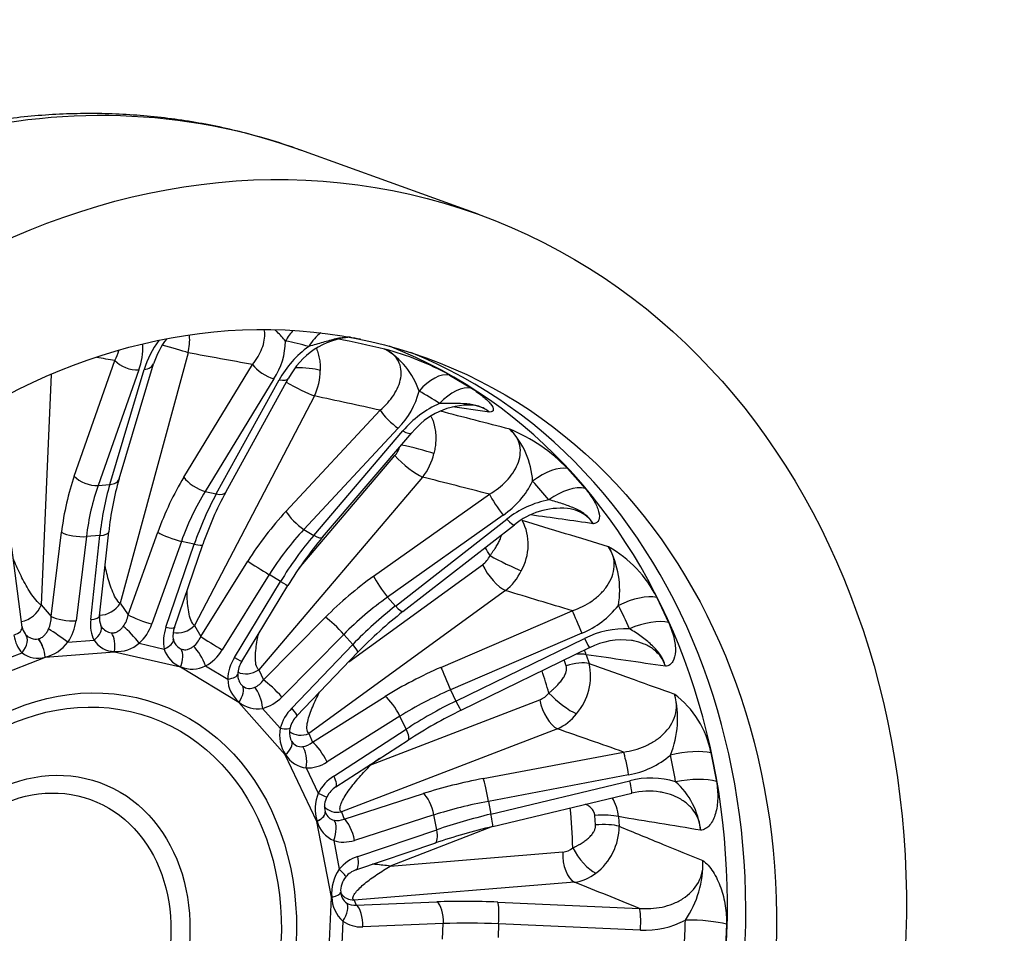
# Model space of a CAD drawing. Header units: millimetres. Extents: x 0 to 2285, y 0 to 1615.
# Tile 8 of 15: x 1593 to 1857, y 482 to 726. Entities that reach past the tile are written whole.
import ezdxf

# ---------------------------------------------------------------- set-up
doc = ezdxf.new("R2010")
doc.units = ezdxf.units.MM
doc.header["$LTSCALE"] = 7.692308
doc.layers.add('CAP450C', color=7, linetype='Continuous')
doc.layers.add('Default', color=7, linetype='Continuous')

# ---------------------------------------------------------------- blocks, each defined once
blk = doc.blocks.new('SE1')
at = {"layer": 'CAP450C', "color": 7, "linetype": 'Continuous'}
for p, q in [((1716.21, 674.21), (1668.72, 691.38)), ((1638.51, 637.11), (1620.33, 570)), ((1608.03, 604.08), (1618.91, 635.05)), ((1620.02, 603.31), (1629.22, 634.14)), ((1637.37, 603.76), (1655.79, 633.94)), ((1601.88, 631.28), (1599.17, 569.54)), ((1625.29, 632.52), (1614.4, 601.55)), ((1617.53, 601.8), (1626.73, 632.64)), ((1648.61, 599.79), (1665.42, 630.34)), ((1708.55, 631.15), (1714.42, 627.61)), ((1661.5, 630.16), (1643.09, 599.99)), ((1646.06, 599.3), (1662.88, 629.85)), ((1672.34, 625.54), (1640.2, 564.08)), ((1664.72, 594.6), (1689.99, 621.72)), ((1694.81, 616.91), (1669.54, 589.79)), ((1672.16, 588.2), (1696.02, 616.17)), ((1674.55, 587.69), (1698.41, 615.66)), ((1668.24, 579.4), (1693.89, 609.56)), ((1740.15, 606.07), (1744.84, 600.78)), ((1614.4, 601.55), (1617.53, 601.8)), ((1701.33, 603.81), (1657.44, 552.19)), ((1643.09, 599.99), (1646.06, 599.3)), ((1688.21, 577.23), (1719.2, 599.23)), ((1722.94, 593.65), (1691.95, 571.64)), ((1694.05, 569.27), (1723.91, 592.55)), ((1696.06, 567.76), (1725.93, 591.04)), ((1601.83, 566.48), (1604.6, 589.02)), ((1614.88, 588.15), (1611.26, 587.85)), ((1612.43, 565.63), (1614.88, 588.15)), ((1614.81, 566.66), (1617.26, 589.17)), ((1622.5, 566.9), (1630.4, 589.03)), ((1669.54, 589.79), (1672.16, 588.2)), ((1611.26, 587.85), (1608.5, 565.31)), ((1636.73, 586.59), (1628.82, 564.47)), ((1632.57, 563.6), (1640.17, 585.8)), ((1634.85, 563.54), (1642.45, 585.74)), ((1640.17, 585.8), (1636.73, 586.59)), ((1594.11, 563.64), (1591.35, 584.9)), ((1641.9, 561.09), (1654.51, 581.26)), ((1681.54, 554.31), (1717.36, 580.33)), ((1660.24, 577.67), (1647.63, 557.5)), ((1663.28, 575.83), (1660.24, 577.67)), ((1650.93, 555.51), (1663.28, 575.83)), ((1652.88, 554.42), (1665.23, 574.74)), ((1723.53, 573.4), (1670.87, 535.14)), ((1620.33, 570), (1622.5, 566.9)), ((1691.95, 571.64), (1694.05, 569.27)), ((1764.03, 571.54), (1767.21, 564.85)), ((1599.17, 569.54), (1601.83, 566.48)), ((1706.24, 552.82), (1741.42, 568)), ((1658.73, 549.45), (1675.3, 566.25)), ((1615.35, 563.8), (1615.17, 564.03)), ((1617.99, 562.05), (1618, 562.05)), ((1640.2, 564.08), (1641.9, 561.09)), ((1743.98, 561.97), (1708.8, 546.8)), ((1598.4, 560.46), (1598.41, 560.46)), ((1606.3, 559.58), (1613.33, 560.15)), ((1625.41, 559.29), (1632.11, 557.74)), ((1680.19, 561.68), (1663.63, 544.88)), ((1682.62, 558.93), (1680.19, 561.68)), ((1710.23, 543.8), (1744.64, 560.58)), ((1587.16, 554.08), (1594.05, 556.74)), ((1618.8, 556.94), (1600.24, 555.43)), ((1636.49, 552.85), (1618.8, 556.94)), ((1618.82, 557.05), (1618.81, 557.05)), ((1636.66, 557.74), (1636.67, 557.74)), ((1666.26, 541.9), (1682.62, 558.93)), ((1667.65, 539.86), (1684.01, 556.89)), ((1711.63, 541.33), (1746.04, 558.11)), ((1600.24, 555.43), (1582.07, 548.42)), ((1600.24, 555.54), (1600.23, 555.54)), ((1739.76, 553.26), (1739.26, 554.81)), ((1745.14, 556.22), (1745.9, 553.87)), ((1652.09, 543.45), (1636.49, 552.85)), ((1636.53, 552.96), (1636.52, 552.96)), ((1643.21, 553.24), (1649.13, 549.68)), ((1657.44, 552.19), (1658.73, 549.45)), ((1653.13, 547.81), (1653.14, 547.81)), ((1708.8, 546.8), (1710.23, 543.8)), ((1664.55, 529.37), (1652.09, 543.45)), ((1652.15, 543.54), (1652.15, 543.54)), ((1671.82, 532.78), (1691.33, 545.01)), ((1687.45, 526.68), (1732.69, 544.11)), ((1658.48, 541.85), (1663.2, 536.51)), ((1695.23, 539.72), (1675.73, 527.48)), ((1696.88, 536.25), (1695.23, 539.72)), ((1677.52, 523.71), (1696.88, 536.25)), ((1737.41, 536.38), (1679.57, 514.09)), ((1666.29, 532.95), (1666.29, 532.95)), ((1670.87, 535.14), (1671.82, 532.78)), ((1678.1, 520.81), (1697.46, 533.35)), ((1717.58, 523.05), (1755.14, 530.15)), ((1673.01, 511.57), (1664.55, 529.37)), ((1664.63, 529.44), (1664.62, 529.44)), ((1689.79, 528.38), (1687.45, 526.68)), ((1778.55, 529.91), (1780.01, 522.27)), ((1670.18, 525.88), (1673.39, 519.14)), ((1756.5, 524.04), (1718.94, 516.93)), ((1719.6, 513.51), (1756.8, 522.45)), ((1680.3, 512.2), (1701.52, 519)), ((1718.94, 516.93), (1719.6, 513.51)), ((1720.13, 510.19), (1757.33, 519.13)), ((1673.11, 511.61), (1673.1, 511.62)), ((1679.57, 514.09), (1680.3, 512.2)), ((1704.33, 513.28), (1683.11, 506.48)), ((1705.09, 509.33), (1704.33, 513.28)), ((1747.64, 510.6), (1747.46, 513.12)), ((1753.77, 512.83), (1753.96, 510.26)), ((1676.91, 491.27), (1673.01, 511.57)), ((1683.94, 502.18), (1705.09, 509.33)), ((1720.06, 510.18), (1692.64, 499.61)), ((1677.51, 506.43), (1678.99, 498.74)), ((1683.45, 498.59), (1704.6, 505.74)), ((1692.64, 499.61), (1738.86, 503.37)), ((1742.02, 495.27), (1682.95, 490.47)), ((1675.97, 469.84), (1676.91, 491.27)), ((1677, 491.28), (1677, 491.29)), ((1682.95, 490.47), (1683.57, 489.12)), ((1683.57, 489.12), (1705.17, 489.99)), ((1721.46, 489.93), (1759.41, 488.27)), ((1679.97, 484.83), (1679.61, 476.71)), ((1706.87, 484.17), (1685.27, 483.3)), ((1706.69, 480), (1706.87, 484.17)), ((1721.68, 484.09), (1721.52, 480.48)), ((1759.63, 482.43), (1721.68, 484.09)), ((1782.72, 484.01), (1782.37, 475.95))]:
    blk.add_line(p, q, dxfattribs=at)
for centre, radius, start, end in [((1650.44, 627.28), 22.27, 142.4406, 162.017), ((1623.69, 640.7), 15.25, 346.3571, 3.8191), ((1683.47, 621.02), 20.29, 94.2325, 152.6683), ((-1083.81, -12053.75), 12991.68, 77.666834, 77.723881), ((390.44, -6813.47), 7565.72, 80.150356, 80.173578), ((1611.15, 638.2), 15.24, 338.1241, 4.2232), ((1652.04, 624.68), 26.53, 143.716, 162.5516), ((1645.55, 640.6), 19.06, 326.7971, 358.966), ((1687.35, 616.17), 28.03, 126.1115, 150.8044), ((-210.79, -10771.51), 11552.38, 80.886925, 80.911417), ((-537.7, -11288.34), 12122.38, 79.575178, 79.658195), ((1670.74, 561.78), 79.01, 61.4052, 75.0159), ((1681.23, 620.56), 20.16, 18.146, 60.4686), ((1657.86, 632.53), 16.07, 334.2166, 359.4986), ((-1124.97, -12366.64), 13289.9, 77.771427, 77.849309), ((1679, 632.31), 22.07, 315.7384, 345.6548), ((1717.19, 598.11), 27.83, 114.0117, 139.5335), ((1713.78, 603.56), 19.53, 87.2513, 141.7692), ((486.83, -7644.43), 8357, 81.519982, 81.588175), ((-2202.08, -14451.04), 15570.93, 75.393127, 75.463991), ((1708.03, 575.55), 44.31, 43.5434, 67.9399), ((1708.98, 601.43), 21.85, 3.2904, 44.0515), ((1688.43, 614.17), 7.15, 319.844, 340.5189), ((1688.87, 613.65), 15.89, 321.7118, 347.1327), ((1696.92, 580.93), 80.09, 163.7751, 174.0933), ((-2063.67, -14133.41), 15210.55, 75.599375, 75.668852), ((1709.45, 613.29), 23.83, 304.4863, 333.5667), ((1727.04, 557.06), 89.32, 151.4161, 161.2714), ((1740.31, 571.73), 26.5, 101.1873, 128.2261), ((1738.23, 576.28), 19.18, 84.446, 129.799), ((357.57, -9281.64), 9970.26, 81.989018, 82.086328), ((1715.48, 585.72), 14.12, 330.3194, 27.2967), ((-4126.38, -18500.86), 19970.45, 72.883764, 72.953151), ((1750.86, 522.88), 100.11, 139.6582, 148.7989), ((1735.56, 557.37), 31.81, 26.4683, 60.6497), ((1730.23, 573.57), 23.88, 349.9997, 28.8419), ((1713.38, 585.71), 6.69, 306.4963, 333.9359), ((1714.41, 584.95), 14.72, 308.2891, 335.0093), ((-3567.04, -16990.2), 18343.12, 73.178079, 73.236453), ((1766.06, 478.05), 113.79, 127.9637, 136.1451), ((1734.58, 584.41), 24.33, 292.7309, 321.9729), ((1619.5, 565.97), 4.74, 171.6314, 204.2105), ((1597.36, 563.9), 3.26, 184.4869, 219.9996), ((1618.58, 565.94), 3.94, 213.5322, 261.4053), ((1640.64, 561.4), 6.18, 159.7039, 189.8767), ((1755.69, 538.42), 24.76, 87.6063, 116.5008), ((1597.79, 564.16), 3.76, 221.3407, 279.3871), ((1597.63, 566.02), 10.8, 283.9916, 323.3772), ((1619.07, 563.91), 6.87, 213.2315, 267.8389), ((1619.34, 566.36), 9.32, 266.8487, 310.7003), ((1636.78, 560.61), 2.22, 186.8214, 212.546), ((1638.63, 561.63), 4.36, 210.813, 243.1885), ((1754.61, 541.68), 18.5, 81.828, 117.529), ((1598.34, 562.29), 7.02, 232.3385, 285.6563), ((1639.15, 559.8), 7.33, 196.3176, 249.0184), ((1735.37, 552.93), 10.31, 18.6043, 25.8971), ((1658.95, 550.62), 7.16, 147.9494, 176.821), ((1730.92, 550.45), 15.37, 319.0875, 12.8586), ((-93.1, -12101.74), 12790.75, 81.641035, 81.737066), ((1687.33, 535.03), 53.88, 160.5621, 160.6831), ((1685.94, 531.42), 53.9, 156.4477, 156.5686), ((1639.55, 560.52), 8.15, 248.2154, 296.705), ((1657.39, 549.93), 8.26, 181.763, 230.6653), ((1655.01, 550.64), 3.2, 173.0872, 207.1531), ((1656.57, 551.36), 4.94, 206.4413, 225.8963), ((1655, 550.23), 3.05, 232.4126, 296.4793), ((1730.48, 549.64), 5.95, 291.7985, 321.4806), ((1657.06, 549.21), 7.5, 229.1579, 280.9584), ((1744.06, 539.09), 25.57, 337.577, 14.9263), ((1753.52, 525.3), 25.45, 10.4376, 53.1927), ((1770.9, 419.61), 135.38, 115.9644, 122.8495), ((1673, 534.67), 7.45, 135.909, 164.5922), ((1732.27, 548.23), 12.92, 293.4153, 322.5779), ((1672.47, 534.7), 9.44, 168.8998, 213.8174), ((1670.38, 535.3), 4.75, 163.4471, 200.707), ((1671.09, 535.74), 5.55, 202.4829, 210.1585), ((1668.81, 534.58), 3.01, 212.9788, 277.3882), ((1671.01, 533.29), 7.45, 211.1165, 263.646), ((1752.23, 547.55), 23.9, 280.2891, 310.3324), ((1762.46, 499.95), 23.21, 73.452, 104.1086), ((1755.45, 506.95), 20.43, 6.3272, 48.2252), ((1681.95, 514.92), 7.04, 123.1585, 152.6984), ((1761.84, 502.23), 17.46, 79.7289, 104.9355), ((1683.07, 515.01), 10.53, 156.8866, 198.745), ((1680.38, 515.58), 5.34, 151.3553, 195.7001), ((1742.5, 511.93), 11.31, 4.5854, 31.7653), ((1680.78, 513.68), 7.95, 195.0561, 245.7186), ((1678.37, 515.06), 3.27, 195.9882, 199.9356), ((1678.37, 515.06), 3.27, 199.9356, 256.568), ((-1155.24, -17186.45), 17936.75, 80.595235, 80.66643), ((1762.14, 334.49), 180.65, 103.4461, 108.5716), ((1738.21, 510.25), 15.75, 307.0444, 0.0326), ((1738.37, 508.5), 5.16, 275.4419, 308.1251), ((1750.03, 500.11), 26.33, 325.3591, 2.0325), ((1688.18, 492.31), 11.22, 145.0045, 185.1882), ((1685.48, 492.81), 6.12, 109.3239, 140.6274), ((1685.17, 492.94), 5.8, 139.7682, 183.2979), ((1740.74, 506.2), 11, 276.7165, 309.2346), ((1685.84, 491.44), 8.84, 181.0044, 228.3733), ((1682.76, 492.67), 3.38, 181.0548, 207.9612), ((1683.16, 492.84), 3.83, 207.9642, 236.0126), ((1760.79, 505.45), 23.05, 267.1378, 298.2396)]:
    blk.add_arc(centre, radius, start, end, dxfattribs=at)
for centre, major_axis, ratio, start_param, end_param in [((1592.23, 479.78), (76.49, 211.6), 0.827748, 0, 3.141593), ((1669.02, 633.29), (2.39, 11.76), 0.547831, 0.706196, 1.052142), ((1675.24, 631.85), (3.02, 11.61), 0.56847, 0.596661, 1.082524), ((1626.87, 467.26), (62.46, 172.78), 0.827748, 3.163437, 6.261341), ((1633.09, 638.33), (6.76, -1.83), 0.055629, 0.654508, 1.811237), ((1584.02, 495.25), (136.33, 113.16), 0.694838, 0.463406, 0.510076), ((1631.47, 465.59), (-62.59, -173.13), 0.827748, 0.028786, 3.112806), ((1622.99, 635.45), (4.72, -1.66), 0.515936, 3.87663, 5.392077), ((1624.43, 635.57), (-4.79, 1.43), 0.54308, 2.22511, 3.146534), ((1659.66, 633.07), (4.27, -2.6), 0.385882, 3.860891, 5.376338), ((1668.4, 631.6), (7, -0.16), 0.211104, 0.662555, 1.743606), ((1661.04, 632.75), (-4.38, 2.41), 0.414755, 2.216821, 3.146223), ((1703.78, 620.29), (5.89, 10.45), 0.546624, 0.180338, 1.227363), ((1667.58, 628.46), (6.2, -3.24), 0.090775, 4.29182, 5.632529), ((1709.27, 616.98), (6.49, 10.09), 0.560425, 0.212788, 1.259813), ((1586.39, 494.29), (147.87, 101.94), 0.733827, 0.29719, 0.343861), ((1693.39, 619.64), (3.66, -3.41), 0.253378, 3.814877, 5.330324), ((1694.61, 618.9), (-3.8, 3.24), 0.282011, 2.176966, 3.141593), ((1699.05, 611.11), (6.79, -1.69), 0.069358, 0.693903, 2.121517), ((1697.58, 608.22), (5.33, -4.53), 0.230992, 4.159016, 5.668726), ((1733.33, 596.84), (8.75, 8.21), 0.507551, 0.344248, 1.391273), ((1635.92, 572.01), (-5.45, 54.74), 0.575414, 0.888671, 1.198111), ((1612.1, 604.48), (4.72, -1.66), 0.515936, 3.87663, 5.392077), ((1639.99, 572.41), (-5.06, 49.75), 0.580447, 0.887426, 1.196866), ((1637.94, 572.25), (-3.2, 49.9), 0.469116, 0.907125, 1.216565), ((1615.23, 604.74), (-4.79, 1.43), 0.54308, 2.22511, 3.141593), ((1660.06, 571.27), (12.09, 53.65), 0.608952, 1.063772, 1.373213), ((1641.25, 602.89), (4.27, -2.6), 0.385882, 3.860891, 5.376338), ((1588.38, 492.62), (158.25, 88.44), 0.774412, 0.143979, 0.19065), ((1737.71, 591.89), (9.22, 7.68), 0.514804, 0.374499, 1.421524), ((1663.94, 570.4), (10.96, 48.78), 0.614012, 1.063377, 1.372817), ((1661.99, 570.85), (11.5, 48.66), 0.502636, 1.069583, 1.379023), ((1644.23, 602.2), (-4.38, 2.41), 0.414755, 2.216821, 3.141593), ((1721.88, 596.08), (2.89, -4.08), 0.127453, 3.742679, 5.258125), ((1682.46, 563.26), (28.8, 46.86), 0.604306, 1.248683, 1.558123), ((1668.12, 592.52), (3.66, -3.41), 0.253378, 3.814877, 5.330324), ((1722.85, 594.98), (-3.07, 3.94), 0.153896, 2.110238, 3.141593), ((1608.67, 589.42), (4.96, -0.61), 0.297553, 3.787248, 5.297452), ((1612.29, 589.71), (-4.97, 0.54), 0.305698, 2.151761, 3.140592), ((1634.27, 588.15), (4.71, -1.68), 0.155838, 3.804416, 5.31462), ((1685.86, 561.17), (26.23, 42.57), 0.609362, 1.249317, 1.558758), ((1684.14, 562.21), (25.46, 43.03), 0.497994, 1.239353, 1.548793), ((1670.75, 590.93), (-3.8, 3.24), 0.282011, 2.176966, 3.141593), ((1637.72, 587.36), (-4.73, 1.62), 0.164501, 2.170951, 3.140658), ((1598.03, 477.68), (57.49, 159.03), 0.827748, -0.594513, -0.577689), ((1657.91, 579.17), (4.24, -2.65), 0.010657, 3.789154, 5.299357), ((1721.05, 579), (4.11, -5.66), 0.355467, 4.22935, 5.739059), ((1723.08, 581.44), (6.27, -3.12), 0.077115, 4.121095, 5.590132), ((1660.95, 577.34), (-4.27, 2.6), 0.019249, 2.157572, 3.140943), ((1701.59, 548.52), (-41.94, -35.59), 0.561811, 4.559499, 4.868939), ((1690.89, 574.08), (2.89, -4.08), 0.127453, 3.742679, 5.258125), ((1616.45, 570.87), (4.09, 2.87), 0.695215, 3.893178, 5.275476), ((1704.27, 545.37), (38.2, 32.27), 0.566835, 1.419288, 1.728728), ((1755.65, 564.56), (10.68, 5.46), 0.433275, 0.480372, 1.527397), ((1595.09, 569.13), (3.77, 3.29), 0.637071, 3.928377, 5.442228), ((1702.89, 546.92), (-36.8, -33.87), 0.455518, 4.538966, 4.848407), ((1692.99, 571.7), (-3.07, 3.94), 0.153896, 2.110238, 3.141593), ((1743.19, 563.99), (1.98, -4.59), 0.016689, 3.646731, 5.162178), ((1589.87, 490.35), (167.42, 71.52), 0.815601, 0.009487, 0.056158), ((1597.44, 566.45), (0.38, -5.88), 0.744997, 0.922615, 1.528386), ((1605.91, 566.88), (4.96, -0.61), 0.297553, 3.787248, 5.297452), ((1600.03, 564.88), (4.42, 9.32), 0.785416, 4.507148, 5.112919), ((1620.95, 566.58), (-4.89, -9.25), 0.764376, 5.191694, 5.797465), ((1609.84, 567.2), (-4.97, 0.54), 0.305698, 2.151761, 3.141593), ((1618.36, 568.15), (-0.4, -5.94), 0.717144, 0.802085, 1.407855), ((1626.37, 566.03), (4.71, -1.68), 0.155838, 3.804416, 5.31462), ((1620.82, 566.59), (4.85, 9.23), 0.787287, 4.284576, 4.890346), ((1677.98, 563.09), (3.56, -3.51), 0.128094, 1.030246, 2.54045), ((1758.62, 558.3), (10.98, 4.84), 0.434714, 0.505196, 1.552221), ((1589.15, 563), (-4.96, -0.64), 0.433217, 2.096609, 3.141593), ((1597.44, 566.45), (0.11, -5.92), 0.713301, -0.703351, -0.649783), ((1603.71, 561.14), (4.11, -2.84), 0.046279, 0.921931, 2.269463), ((1610.74, 561.72), (-4.44, -2.31), 0.544832, 1.891026, 3.127075), ((1616.18, 558.02), (-0.36, -4.99), 0.546783, 1.41392, 2.550263), ((1616.19, 558.02), (-0.35, -4.99), 0.545813, 1.413265, 2.549607), ((1622.96, 560.85), (3.38, -3.68), 0.182003, 0.975232, 2.322765), ((1640.75, 561.98), (-5.46, -8.97), 0.775173, 4.989558, 5.595329), ((1630.12, 565.16), (-4.73, 1.62), 0.164501, 2.170951, 3.141593), ((1636.81, 566.17), (4.35, 2.47), 0.75706, 3.800362, 5.106699), ((1600.17, 564.91), (-4.32, -9.43), 0.760937, 5.400418, 6.006188), ((1591.32, 558.27), (3.54, 3.53), 0.611703, 4.883459, 6.230991), ((1597.59, 556.51), (1.13, -4.87), 0.495112, 1.257379, 2.393722), ((1597.6, 556.51), (1.13, -4.87), 0.493981, 1.256917, 2.39326), ((1629.66, 559.3), (-4.89, -1.04), 0.446745, 1.998675, 3.132669), ((1638.3, 563.54), (-1.13, -5.83), 0.704856, 0.671121, 1.276891), ((1645.3, 559.01), (4.24, -2.65), 0.010657, 3.789154, 5.299357), ((1743.85, 562.61), (-2.19, 4.49), 0.03914, 2.019284, 3.141593), ((1633.89, 553.93), (1.88, 4.63), 0.56122, 4.730455, 5.866798), ((1633.9, 553.93), (1.87, 4.64), 0.56042, 4.729648, 5.865991), ((1640.89, 554.75), (2.42, -4.38), 0.299411, 1.060516, 2.408049), ((1640.63, 562.03), (-5.32, -9.04), 0.794907, 0.930561, 1.536331), ((1680.4, 560.35), (-3.61, 3.46), 0.120161, 3.141593, 4.170175), ((1739.9, 553), (-6.64, -2.21), 0.387067, 3.685079, 4.208155), ((1658.22, 551.43), (-5.99, -8.62), 0.79371, 4.78955, 5.395321), ((1648.61, 557.01), (-4.27, 2.6), 0.019249, 2.157572, 3.141593), ((1740.63, 550.74), (6.67, 2.11), 0.380964, 0.549049, 1.580577), ((1654.76, 555.35), (4.53, 2.12), 0.818393, 3.698722, 4.931445), ((1716.13, 528.06), (-50.33, -22.21), 0.484466, 4.695152, 5.004592), ((1708.01, 548.82), (1.98, -4.59), 0.016689, 3.646731, 5.162178), ((1598.03, 477.68), (57.49, 159.03), 0.827748, -0.856312, -0.816432), ((1646.8, 551.19), (-5, 0.17), 0.324127, 2.065543, 3.136459), ((1655.89, 552.94), (-1.77, -5.57), 0.708489, 0.52973, 1.135501), ((1661.41, 546.3), (3.56, -3.51), 0.128094, 1.030246, 2.54045), ((1649.53, 544.51), (3.21, 3.84), 0.536808, 4.9018, 6.038143), ((1649.52, 544.51), (3.21, 3.83), 0.537438, 4.902653, 6.038996), ((1656.27, 543.26), (1.22, -4.85), 0.390501, 1.177633, 2.525165), ((1717.9, 524.06), (45.82, 20.05), 0.48946, 1.55519, 1.86463), ((1738.84, 544.6), (5.43, -4.42), 0.218333, 4.154192, 5.623229), ((1658.11, 551.52), (-5.77, -8.78), 0.809373, 0.723243, 1.329014), ((1693.1, 541.01), (2.66, -4.24), 0.250962, 1.107954, 2.618158), ((1716.97, 526.02), (-44.55, -22.73), 0.378196, 4.670832, 4.980272), ((1709.44, 545.82), (-2.19, 4.49), 0.03914, 2.019284, 3.141593), ((1736.39, 542.78), (2.52, -6.53), 0.455718, 4.335801, 5.845511), ((1672.15, 535.65), (-6.41, -8.24), 0.819734, 4.585698, 5.191469), ((1664.05, 543.32), (-3.61, 3.46), 0.120161, 3.141593, 4.170175), ((1660.99, 537.93), (-4.83, 1.28), 0.185333, 2.095737, 3.139418), ((1669.1, 539.14), (4.64, 1.87), 0.875034, 3.593249, 4.741182), ((1694.75, 537.54), (-2.72, 4.2), 0.244226, 3.141593, 4.246001), ((1662, 530.41), (4.18, 2.74), 0.477059, 5.052201, 6.188543), ((1662.01, 530.4), (4.18, 2.75), 0.476585, 5.051422, 6.187764), ((1669.94, 537.06), (-2.29, -5.22), 0.72826, 0.37468, 0.98045), ((1673.59, 528.77), (2.66, -4.24), 0.250962, 1.107954, 2.618158), ((1668.04, 527.18), (-0.16, -5), 0.449067, 1.322746, 2.670278), ((1755.86, 525.58), (0.93, -4.91), 0.071365, 1.238262, 2.753709), ((1769.22, 525.63), (-11.72, -2.58), 0.328856, 3.72307, 4.770095), ((1672.07, 535.77), (-6.15, -8.47), 0.831013, 0.514378, 1.120148), ((1590.75, 487.64), (175.19, 48.76), 0.855911, 6.189696, 6.236367), ((1681.62, 515.7), (-6.65, -7.91), 0.852221, 4.367783, 4.973554), ((1675.38, 525.01), (-2.72, 4.2), 0.244226, 3.141593, 4.246001), ((1725.1, 503.27), (-54.35, -8.61), 0.377629, 4.791307, 5.100747), ((1718.31, 518.47), (0.93, -4.91), 0.071365, 1.238262, 2.753709), ((1756.17, 523.99), (-1.17, 4.86), 0.054437, 3.141593, 4.376775), ((1770.59, 518.49), (-11.84, -1.94), 0.325613, 3.740884, 4.787909), ((1671.25, 520.43), (-4.45, 2.29), 0.039822, 2.092766, 3.142262), ((1702.24, 514.43), (1.53, -4.76), 0.349572, 1.216956, 2.72716), ((1725.83, 498.69), (-49.44, -7.66), 0.382612, 4.792774, 5.102214), ((1678.84, 518.66), (4.67, 1.8), 0.923122, 3.476468, 4.518011), ((1598.03, 477.68), (57.49, 159.03), 0.827748, -1.118111, -1.052226), ((1670.48, 512.59), (-4.76, -1.54), 0.384197, 2.026375, 3.14157), ((1670.48, 512.57), (-4.75, -1.55), 0.383855, 2.025756, 3.140951), ((1670.48, 512.57), (-4.75, -1.55), 0.383855, 3.140951, 3.162098), ((1670.48, 512.59), (-4.76, -1.54), 0.384197, 3.14157, 3.162717), ((1675.42, 507.58), (-1.59, -4.74), 0.471115, 1.485532, 2.833064), ((1679.48, 517), (-2.64, -4.82), 0.763797, 0.197723, 0.803494), ((1681.02, 507.62), (1.53, -4.76), 0.349572, 1.216956, 2.72716), ((1725.4, 500.93), (-48.79, -11.05), 0.271378, 4.770047, 5.079487), ((1718.96, 515.05), (-1.17, 4.86), 0.054437, 3.141593, 4.376775), ((1748.2, 511.3), (-6.98, -0.54), 0.268742, 3.765635, 4.797163), ((1703, 510.47), (-1.6, 4.74), 0.344493, 3.141593, 4.353169), ((1748.37, 508.82), (6.99, 0.45), 0.261363, 0.627563, 1.659091), ((1681.57, 515.85), (-6.36, -8.18), 0.859322, 0.293161, 0.898932), ((1745.25, 503.11), (4.24, -5.57), 0.344671, 4.221216, 5.690253), ((1685.96, 492.96), (-6.56, -7.8), 0.888738, 4.113168, 4.718938), ((1681.85, 503.33), (-1.6, 4.74), 0.344493, 3.141593, 4.353169), ((1742.55, 502.03), (0.57, -6.98), 0.524912, 4.477323, 5.987033), ((1676.9, 499.89), (-3.84, 3.2), 0.10249, 3.140311, 4.224917), ((1674.38, 492.25), (-4.99, -0.35), 0.265181, 2.105807, 3.145042), ((1674.38, 492.24), (-4.99, -0.36), 0.264939, 2.105391, 3.146533), ((1683.32, 495.3), (4.54, 2.1), 0.959381, 3.384493, 4.218534), ((1677.89, 485.82), (2.89, 4.08), 0.455145, 4.791333, 6.138865), ((1683.87, 494.11), (2.77, 4.49), 0.812532, 3.119553, 3.725324), ((1683.2, 484.29), (0.2, -5), 0.417204, 1.354538, 2.864742), ((1727.9, 475.84), (-54.86, 4.29), 0.248595, -1.433767, -1.124327), ((1704.8, 485.16), (0.2, -5), 0.417204, 1.354538, 2.864742), ((1721.08, 485.1), (-0.22, -5), 0.130709, 1.372894, 2.888341), ((1759.04, 483.44), (-0.22, -5), 0.130709, 1.372894, 2.888341), ((1685.95, 493.12), (-6.25, -8.09), 0.892344, 0.036512, 0.642283), ((1727.52, 471.01), (-49.87, 4.08), 0.253593, -1.432702, -1.123262), ((1590.96, 484.68), (180.27, 14.88), 0.891938, 6.147127, 6.193798), ((1773.12, 482.72), (-12, 0.21), 0.201412, 3.788672, 4.835697)]:
    blk.add_ellipse(centre, major_axis=major_axis, ratio=ratio, start_param=start_param, end_param=end_param, dxfattribs=at)
for centre, major_axis in [((1639.72, 462.61), (76.49, 211.6)), ((1639.72, 462.61), (62.59, 173.13)), ((1605.95, 474.82), (24.65, 68.18)), ((1605.36, 475.03), (23.26, 64.35)), ((1598.77, 477.42), (-16.1, -44.54)), ((1598.03, 477.68), (14.37, 39.74))]:
    blk.add_ellipse(centre, major_axis=major_axis, ratio=0.827748, dxfattribs=at)
for points, knots in [([(1668.91, 691.27), (1668.04, 691.6), (1665.13, 692.69), (1659.44, 694.47), (1652.33, 696.41), (1645.07, 698.03), (1637.74, 699.32), (1630.34, 700.29), (1622.89, 700.92), (1615.39, 701.23), (1607.85, 701.2), (1600.29, 700.84), (1592.71, 700.15), (1585.14, 699.13), (1577.57, 697.78), (1570.02, 696.1), (1562.5, 694.1), (1555.02, 691.77), (1547.6, 689.12), (1540.24, 686.16), (1532.96, 682.88), (1525.77, 679.29), (1518.68, 675.4), (1511.69, 671.22), (1504.83, 666.74), (1498.1, 661.99), (1491.51, 656.95), (1485.07, 651.65), (1478.79, 646.08), (1472.69, 640.27), (1466.77, 634.21), (1461.03, 627.92), (1455.5, 621.41), (1450.17, 614.68), (1445.05, 607.75), (1440.16, 600.62), (1435.5, 593.32), (1431.07, 585.84), (1426.89, 578.2), (1422.95, 570.42), (1419.27, 562.5), (1415.85, 554.45), (1412.69, 546.29), (1409.81, 538.03), (1407.2, 529.69), (1404.86, 521.26), (1402.81, 512.78), (1401.05, 504.24), (1399.57, 495.66), (1398.38, 487.06), (1397.49, 478.45), (1396.88, 469.83), (1396.58, 461.23), (1396.57, 452.65), (1396.86, 444.12), (1397.44, 435.63), (1398.32, 427.21), (1399.49, 418.87), (1400.96, 410.62), (1402.72, 402.47), (1404.77, 394.44), (1407.1, 386.54), (1409.72, 378.78), (1412.62, 371.17), (1415.79, 363.73), (1419.23, 356.46), (1422.93, 349.38), (1426.89, 342.51), (1431.1, 335.84), (1435.56, 329.4), (1440.25, 323.18), (1445.18, 317.21), (1450.32, 311.48), (1455.68, 306.01), (1461.24, 300.81), (1466.99, 295.88), (1472.93, 291.23), (1479.05, 286.87), (1485.34, 282.8), (1491.78, 279.03), (1498.38, 275.55), (1505.06, 272.42), (1511.06, 269.89), (1514.47, 268.67), (1515.93, 268.16)], [0, 0, 0, 0, 0.004147, 0.01626, 0.028371, 0.040485, 0.052603, 0.064729, 0.076864, 0.089011, 0.101172, 0.113349, 0.125543, 0.137755, 0.149986, 0.162238, 0.174508, 0.186799, 0.199109, 0.211438, 0.223785, 0.236149, 0.248529, 0.260924, 0.273333, 0.285754, 0.298186, 0.310628, 0.323079, 0.335537, 0.348003, 0.360474, 0.37295, 0.38543, 0.397913, 0.4104, 0.422889, 0.435381, 0.447874, 0.460368, 0.472864, 0.485362, 0.49786, 0.510359, 0.522859, 0.535359, 0.54786, 0.560362, 0.572864, 0.585366, 0.597868, 0.610369, 0.622869, 0.635368, 0.647865, 0.66036, 0.672851, 0.685338, 0.697819, 0.710295, 0.722763, 0.735222, 0.747671, 0.760109, 0.772534, 0.784945, 0.797341, 0.80972, 0.822081, 0.834423, 0.846745, 0.859046, 0.871327, 0.883587, 0.895826, 0.908044, 0.920244, 0.932426, 0.944591, 0.956741, 0.968879, 0.981006, 0.993126, 1, 1, 1, 1]), ([(1655.79, 633.94), (1656.89, 635.35), (1657.73, 636.79), (1658.59, 638.99), (1658.8, 639.74), (1659.05, 641.18), (1659.09, 641.89), (1659.01, 642.81), (1658.97, 643.04), (1658.93, 643.26)], [0, 0, 0, 0, 0.25, 0.25, 0.375, 0.375, 0.5, 0.5, 0.5415993, 0.5415993, 0.5415993, 0.5415993]), ([(1664.61, 640.26), (1663.97, 641.07), (1663.21, 641.89), (1662.17, 642.88), (1661.98, 643.07), (1661.78, 643.25)], [0, 0, 0, 0, 0.25, 0.25, 0.3054139, 0.3054139, 0.3054139, 0.3054139]), ([(1682.02, 641.28), (1681.84, 641.29), (1681.65, 641.29), (1680.34, 641.28), (1679.21, 641.08), (1676.95, 640.55), (1675.8, 640.22), (1673.39, 639.53), (1672.14, 639.18), (1670.83, 638.82)], [0.2088279, 0.2088279, 0.2088279, 0.2088279, 0.25, 0.25, 0.5, 0.5, 0.75, 0.75, 1, 1, 1, 1]), ([(1672.87, 638.3), (1673.07, 637.83), (1673.41, 636.85), (1673.73, 635.34), (1673.91, 633.84), (1673.93, 632.86), (1673.93, 632.39)], [0.5612353, 0.5612353, 0.5612353, 0.5612353, 0.6803053, 0.7959686, 0.9028711, 1, 1, 1, 1]), ([(1689.99, 621.72), (1691.43, 622.98), (1692.63, 624.33), (1694.05, 626.53), (1694.46, 627.29), (1695.1, 628.82), (1695.33, 629.59), (1695.72, 631.92), (1695.56, 633.52), (1694.48, 635.58), (1693.99, 636.2), (1692.75, 637.29), (1692, 637.75), (1691.16, 638.1)], [0, 0, 0, 0, 0.25, 0.25, 0.375, 0.375, 0.5, 0.5, 0.75, 0.75, 0.875, 0.875, 1, 1, 1, 1]), ([(1714.42, 627.61), (1715.59, 626.86), (1716.62, 626.12), (1718.36, 624.69), (1719.06, 624), (1720.02, 622.79), (1720.28, 622.25), (1720.24, 621.66), (1720.15, 621.49), (1719.81, 621.27), (1719.53, 621.21), (1719.19, 621.21)], [0, 0, 0, 0, 0.25, 0.25, 0.5, 0.5, 0.75, 0.75, 0.875, 0.875, 1, 1, 1, 1]), ([(1719.19, 621.21), (1718.4, 621.91), (1717.41, 622.44), (1715.33, 623.13), (1714.24, 623.3), (1712.02, 623.49), (1710.88, 623.51), (1708.47, 623.55), (1707.2, 623.55), (1705.87, 623.53)], [0, 0, 0, 0, 0.25, 0.25, 0.5, 0.5, 0.75, 0.75, 1, 1, 1, 1]), ([(1703.55, 620.08), (1703.6, 619.98), (1703.78, 619.64), (1704.06, 619), (1704.43, 617.9), (1704.73, 616.48), (1704.88, 614.77), (1704.83, 613.12), (1704.66, 611.57), (1704.45, 610.58), (1704.35, 610.11)], [0.2623792, 0.2623792, 0.2623792, 0.2623792, 0.2892924, 0.3545055, 0.4258427, 0.5569158, 0.6803053, 0.7959686, 0.9028711, 1, 1, 1, 1]), ([(1719.2, 599.23), (1720.91, 600.23), (1722.43, 601.39), (1724.38, 603.41), (1724.97, 604.13), (1725.99, 605.62), (1726.42, 606.4), (1727.42, 608.82), (1727.69, 610.58), (1727.19, 613.08), (1726.88, 613.87), (1725.98, 615.35), (1725.39, 616.03), (1724.68, 616.62)], [0, 0, 0, 0, 0.25, 0.25, 0.375, 0.375, 0.5, 0.5, 0.75, 0.75, 0.875, 0.875, 1, 1, 1, 1]), ([(1744.84, 600.78), (1745.77, 599.67), (1746.54, 598.59), (1747.78, 596.5), (1748.23, 595.5), (1748.71, 593.74), (1748.75, 592.94), (1748.43, 592.06), (1748.26, 591.81), (1747.77, 591.45), (1747.43, 591.35), (1747.05, 591.32)], [0, 0, 0, 0, 0.25, 0.25, 0.5, 0.5, 0.75, 0.75, 0.875, 0.875, 1, 1, 1, 1]), ([(1747.05, 591.32), (1746.49, 592.3), (1745.7, 593.14), (1743.92, 594.5), (1742.95, 595.01), (1740.94, 595.9), (1739.88, 596.28), (1737.63, 597.03), (1736.44, 597.39), (1735.17, 597.73)], [0, 0, 0, 0, 0.25, 0.25, 0.5, 0.5, 0.75, 0.75, 1, 1, 1, 1]), ([(1747.05, 591.32), (1746.15, 592.78), (1744.69, 593.94), (1742.02, 595.01), (1741.08, 595.26), (1740.1, 595.4), (1740.1, 595.4), (1740.09, 595.4)], [0, 0, 0, 0, 0.25, 0.25, 0.375, 0.375, 0.3753302, 0.3753302, 0.3753302, 0.3753302]), ([(1719.39, 582.77), (1719.45, 582.86), (1719.59, 583.05), (1719.78, 583.32), (1719.98, 583.59), (1720.17, 583.87), (1720.35, 584.14), (1720.54, 584.42), (1720.89, 584.96), (1721.39, 585.75), (1721.88, 586.66), (1722.2, 587.38), (1722.38, 587.88), (1722.47, 588.18), (1722.5, 588.3)], [0, 0, 0, 0, 0.0370556, 0.0737332, 0.1100476, 0.1460141, 0.1816486, 0.2169673, 0.2519871, 0.3900099, 0.5187212, 0.5881006, 0.6532284, 0.6961991, 0.6961991, 0.6961991, 0.6961991]), ([(1741.42, 568), (1743.33, 568.66), (1745.1, 569.54), (1747.5, 571.22), (1748.26, 571.84), (1749.63, 573.18), (1750.24, 573.9), (1751.82, 576.23), (1752.53, 578.02), (1752.68, 580.78), (1752.59, 581.68), (1752.09, 583.45), (1751.68, 584.31), (1751.15, 585.09)], [0, 0, 0, 0, 0.25, 0.25, 0.375, 0.375, 0.5, 0.5, 0.75, 0.75, 0.875, 0.875, 1, 1, 1, 1]), ([(1599.17, 569.54), (1598.71, 569.79), (1598.19, 570.31), (1597.23, 571.46), (1596.77, 572.11), (1595.48, 574.1), (1594.73, 575.47), (1593.32, 578.23), (1592.67, 579.63), (1591.96, 581.27), (1591.86, 581.53), (1591.75, 581.78)], [0, 0, 0, 0, 0.125, 0.125, 0.25, 0.25, 0.5, 0.5, 0.75, 0.75, 0.7953109, 0.7953109, 0.7953109, 0.7953109]), ([(1620.33, 570), (1619.89, 570.26), (1619.47, 570.82), (1618.75, 572.07), (1618.43, 572.78), (1617.57, 574.96), (1617.13, 576.47), (1616.58, 578.7), (1616.42, 579.41), (1616.27, 580.12)], [0, 0, 0, 0, 0.125, 0.125, 0.25, 0.25, 0.5, 0.5, 0.616151, 0.616151, 0.616151, 0.616151]), ([(1640.2, 564.08), (1639.8, 564.35), (1639.47, 564.92), (1638.99, 566.2), (1638.81, 566.93), (1638.41, 569.17), (1638.3, 570.71), (1638.24, 572.68), (1638.24, 573.07), (1638.23, 573.47)], [0, 0, 0, 0, 0.125, 0.125, 0.25, 0.25, 0.5, 0.5, 0.56339, 0.56339, 0.56339, 0.56339]), ([(1767.21, 564.85), (1767.83, 563.46), (1768.29, 562.11), (1768.91, 559.52), (1769.06, 558.29), (1768.98, 556.11), (1768.75, 555.14), (1768.1, 554.05), (1767.83, 553.74), (1767.18, 553.29), (1766.78, 553.17), (1766.35, 553.12)], [0, 0, 0, 0, 0.25, 0.25, 0.5, 0.5, 0.75, 0.75, 0.875, 0.875, 1, 1, 1, 1]), ([(1598.41, 560.46), (1598.56, 560.5), (1598.71, 560.54), (1599, 560.66), (1599.14, 560.74), (1599.55, 560.99), (1599.8, 561.19), (1600.14, 561.54), (1600.25, 561.67), (1600.46, 561.93), (1600.56, 562.07), (1600.84, 562.5), (1601.01, 562.8), (1601.16, 563.12)], [0, 0, 0, 0, 0.125, 0.125, 0.25, 0.25, 0.5, 0.5, 0.625, 0.625, 0.75, 0.75, 1, 1, 1, 1]), ([(1618, 562.05), (1618.15, 562.04), (1618.3, 562.04), (1618.6, 562.07), (1618.75, 562.1), (1619.18, 562.22), (1619.45, 562.34), (1619.85, 562.58), (1619.98, 562.67), (1620.23, 562.87), (1620.35, 562.97), (1620.71, 563.3), (1620.93, 563.54), (1621.14, 563.81)], [0, 0, 0, 0, 0.125, 0.125, 0.25, 0.25, 0.5, 0.5, 0.625, 0.625, 0.75, 0.75, 1, 1, 1, 1]), ([(1657.44, 552.19), (1657.06, 552.45), (1656.83, 553.01), (1656.57, 554.25), (1656.54, 554.95), (1656.57, 557.11), (1656.77, 558.6), (1657.16, 560.7), (1657.29, 561.3), (1657.42, 561.9)], [0, 0, 0, 0, 0.125, 0.125, 0.25, 0.25, 0.5, 0.5, 0.5987729, 0.5987729, 0.5987729, 0.5987729]), ([(1766.35, 553.12), (1766.06, 554.3), (1765.52, 555.4), (1764.18, 557.32), (1763.4, 558.14), (1761.74, 559.67), (1760.85, 560.39), (1758.91, 561.8), (1757.86, 562.49), (1756.72, 563.16)], [0, 0, 0, 0, 0.25, 0.25, 0.5, 0.5, 0.75, 0.75, 1, 1, 1, 1]), ([(1766.35, 553.12), (1765.85, 554.87), (1764.74, 556.45), (1762.43, 558.22), (1761.58, 558.69), (1759.76, 559.46), (1758.78, 559.75), (1757.61, 559.97), (1757.43, 560), (1757.25, 560.03)], [0, 0, 0, 0, 0.25, 0.25, 0.375, 0.375, 0.5, 0.5, 0.5226546, 0.5226546, 0.5226546, 0.5226546]), ([(1636.67, 557.74), (1636.81, 557.68), (1636.95, 557.64), (1637.23, 557.58), (1637.38, 557.56), (1637.8, 557.54), (1638.08, 557.57), (1638.5, 557.68), (1638.64, 557.73), (1638.92, 557.84), (1639.05, 557.9), (1639.45, 558.12), (1639.71, 558.29), (1639.97, 558.48)], [0, 0, 0, 0, 0.125, 0.125, 0.25, 0.25, 0.5, 0.5, 0.625, 0.625, 0.75, 0.75, 1, 1, 1, 1]), ([(1745.9, 553.87), (1749.92, 552.43), (1753.94, 550.99), (1757.96, 549.55), (1761.56, 548.26), (1765.17, 546.96), (1768.77, 545.67)], [0, 0, 0, 0, 0.526903, 0.526903, 0.526903, 1, 1, 1, 1]), ([(1735.14, 545.93), (1735.22, 546.01), (1735.39, 546.15), (1735.64, 546.36), (1735.88, 546.58), (1736.12, 546.8), (1736.36, 547.02), (1736.6, 547.25), (1737.06, 547.69), (1737.71, 548.36), (1738.39, 549.16), (1738.87, 549.81), (1739.2, 550.32), (1739.46, 550.82), (1739.65, 551.26), (1739.77, 551.65), (1739.84, 552), (1739.88, 552.33), (1739.88, 552.65), (1739.84, 552.96), (1739.79, 553.16), (1739.76, 553.26)], [0, 0, 0, 0, 0.037056, 0.073733, 0.110048, 0.146014, 0.181649, 0.216967, 0.251987, 0.39001, 0.518721, 0.588101, 0.653228, 0.714542, 0.772562, 0.813726, 0.853096, 0.891012, 0.927855, 0.964038, 1, 1, 1, 1]), ([(1670.87, 535.14), (1670.51, 535.39), (1670.36, 535.9), (1670.31, 537.02), (1670.4, 537.67), (1670.83, 539.61), (1671.31, 540.95), (1672.42, 543.59), (1673.05, 544.9), (1673.73, 546.2)], [0, 0, 0, 0, 0.125, 0.125, 0.25, 0.25, 0.5, 0.5, 0.7390966, 0.7390966, 0.7390966, 0.7390966]), ([(1755.14, 530.15), (1757.16, 530.41), (1759.09, 530.93), (1761.84, 532.14), (1762.74, 532.62), (1764.39, 533.71), (1765.16, 534.31), (1767.27, 536.37), (1768.4, 538.07), (1769.22, 540.88), (1769.35, 541.84), (1769.29, 543.77), (1769.1, 544.75), (1768.77, 545.67)], [0, 0, 0, 0, 0.25, 0.25, 0.375, 0.375, 0.5, 0.5, 0.75, 0.75, 0.875, 0.875, 1, 1, 1, 1]), ([(1679.57, 514.09), (1679.23, 514.32), (1679.15, 514.76), (1679.27, 515.71), (1679.45, 516.24), (1680.2, 517.87), (1680.9, 518.97), (1682.51, 521.18), (1683.41, 522.3), (1684.86, 523.96), (1685.36, 524.51), (1686.39, 525.6), (1686.9, 526.13), (1687.45, 526.68)], [0, 0, 0, 0, 0.125, 0.125, 0.25, 0.25, 0.5, 0.5, 0.75, 0.75, 0.875, 0.875, 1, 1, 1, 1]), ([(1780.01, 522.27), (1780.27, 520.7), (1780.39, 519.18), (1780.31, 516.27), (1780.12, 514.9), (1779.42, 512.48), (1778.91, 511.4), (1777.91, 510.21), (1777.53, 509.87), (1776.7, 509.39), (1776.23, 509.25), (1775.76, 509.21)], [0, 0, 0, 0, 0.25, 0.25, 0.5, 0.5, 0.75, 0.75, 0.875, 0.875, 1, 1, 1, 1]), ([(1775.76, 509.21), (1775.71, 511.14), (1775.01, 513.02), (1773.2, 515.37), (1772.49, 516.05), (1770.91, 517.25), (1770.02, 517.77), (1768.19, 518.6), (1767.24, 518.92), (1765.83, 519.27), (1765.4, 519.36), (1764.96, 519.43)], [0, 0, 0, 0, 0.25, 0.25, 0.375, 0.375, 0.5, 0.5, 0.625, 0.625, 0.6793552, 0.6793552, 0.6793552, 0.6793552]), ([(1747.46, 513.12), (1747.45, 513.18), (1747.44, 513.28), (1747.42, 513.44), (1747.38, 513.6), (1747.33, 513.76), (1747.28, 513.92), (1747.17, 514.17), (1746.97, 514.52), (1746.55, 515.07), (1745.88, 515.66), (1745.29, 516.03), (1744.98, 516.18)], [0, 0, 0, 0, 0.0180861, 0.0362113, 0.0544339, 0.0728107, 0.0913976, 0.1102482, 0.166332, 0.2255027, 0.3447586, 0.4625169, 0.4625169, 0.4625169, 0.4625169]), ([(1741.55, 504.45), (1741.65, 504.49), (1741.83, 504.58), (1742.11, 504.73), (1742.39, 504.87), (1742.67, 505.02), (1742.95, 505.18), (1743.22, 505.33), (1743.76, 505.65), (1744.53, 506.15), (1745.36, 506.78), (1745.98, 507.32), (1746.41, 507.75), (1746.78, 508.19), (1747.06, 508.59), (1747.27, 508.96), (1747.42, 509.29), (1747.53, 509.62), (1747.61, 509.95), (1747.65, 510.28), (1747.64, 510.49), (1747.64, 510.6)], [0, 0, 0, 0, 0.037056, 0.073733, 0.110048, 0.146014, 0.181649, 0.216967, 0.251987, 0.39001, 0.518721, 0.588101, 0.653228, 0.714542, 0.772562, 0.813726, 0.853096, 0.891012, 0.927855, 0.964038, 1, 1, 1, 1]), ([(1753.96, 510.26), (1757.89, 508.64), (1761.82, 507.02), (1765.76, 505.4), (1769.29, 503.95), (1772.81, 502.5), (1776.34, 501.05)], [0, 0, 0, 0, 0.526903, 0.526903, 0.526903, 1, 1, 1, 1]), ([(1759.41, 488.27), (1761.45, 488.1), (1763.46, 488.21), (1766.43, 488.84), (1767.41, 489.14), (1769.29, 489.88), (1770.18, 490.33), (1772.72, 491.96), (1774.21, 493.44), (1775.67, 496.1), (1776.01, 497.04), (1776.41, 499.01), (1776.45, 500.04), (1776.34, 501.05)], [0, 0, 0, 0, 0.25, 0.25, 0.375, 0.375, 0.5, 0.5, 0.75, 0.75, 0.875, 0.875, 1, 1, 1, 1]), ([(1776.34, 501.05), (1776.84, 500.72), (1777.34, 500.3), (1778.28, 499.29), (1778.72, 498.7), (1779.94, 496.81), (1780.64, 495.34), (1781.72, 492.26), (1782.13, 490.62), (1782.64, 487.31), (1782.75, 485.66), (1782.72, 484.01)], [0, 0, 0, 0, 0.125, 0.125, 0.25, 0.25, 0.5, 0.5, 0.75, 0.75, 1, 1, 1, 1]), ([(1682.95, 490.47), (1682.62, 490.67), (1682.59, 491.02), (1682.82, 491.75), (1683.08, 492.15), (1684.05, 493.35), (1684.91, 494.15), (1686.84, 495.74), (1687.92, 496.54), (1689.63, 497.7), (1690.21, 498.09), (1691.41, 498.86), (1692.01, 499.23), (1692.64, 499.61)], [0, 0, 0, 0, 0.125, 0.125, 0.25, 0.25, 0.5, 0.5, 0.75, 0.75, 0.875, 0.875, 1, 1, 1, 1]), ([(1692.64, 499.61), (1691.98, 499.69), (1691.34, 499.76), (1690.08, 499.89), (1689.47, 499.96), (1688.55, 500.05), (1688.24, 500.08), (1687.93, 500.1)], [0, 0, 0, 0, 0.125, 0.125, 0.25, 0.25, 0.3160323, 0.3160323, 0.3160323, 0.3160323])]:
    blk.add_open_spline(points, degree=3, knots=knots, dxfattribs=at)
for points, degree in [([(1618.91, 635.05), (1619.37, 635.97), (1619.73, 636.87), (1619.98, 637.75)], 3), ([(1719.19, 621.21), (1718.04, 622.18), (1716.48, 622.83), (1714.72, 623.09)], 3), ([(1618.8, 556.94), (1618.81, 556.99), (1618.81, 557.05)], 2), ([(1618.82, 557.05), (1618.81, 556.99), (1618.8, 556.94)], 2), ([(1600.24, 555.43), (1600.24, 555.48), (1600.23, 555.54)], 2), ([(1600.24, 555.54), (1600.24, 555.48), (1600.24, 555.43)], 2), ([(1652.09, 543.45), (1652.12, 543.49), (1652.15, 543.54)], 2), ([(1652.15, 543.54), (1652.12, 543.49), (1652.09, 543.45)], 2), ([(1755.14, 530.15), (1749.23, 532.23), (1743.32, 534.3), (1737.41, 536.38)], 3), ([(1664.55, 529.37), (1664.59, 529.4), (1664.62, 529.44)], 2), ([(1664.63, 529.44), (1664.59, 529.4), (1664.55, 529.37)], 2), ([(1687.45, 526.68), (1687.31, 526.65), (1687.18, 526.63), (1687.05, 526.6)], 3), ([(1673.01, 511.57), (1673.06, 511.6), (1673.1, 511.62)], 2), ([(1673.11, 511.61), (1673.06, 511.59), (1673.01, 511.57)], 2), ([(1759.41, 488.27), (1753.62, 490.6), (1747.82, 492.94), (1742.02, 495.27)], 3), ([(1676.91, 491.27), (1676.96, 491.28), (1677, 491.29)], 2), ([(1677, 491.28), (1676.96, 491.27), (1676.91, 491.27)], 2)]:
    blk.add_open_spline(points, degree=degree, dxfattribs=at)

msp = doc.modelspace()

# ---------------------------------------------------------------- block references
at = {"layer": 'Default'}
msp.add_blockref('SE1', (0, 0), dxfattribs=at)

doc.saveas('drawing.dxf')
